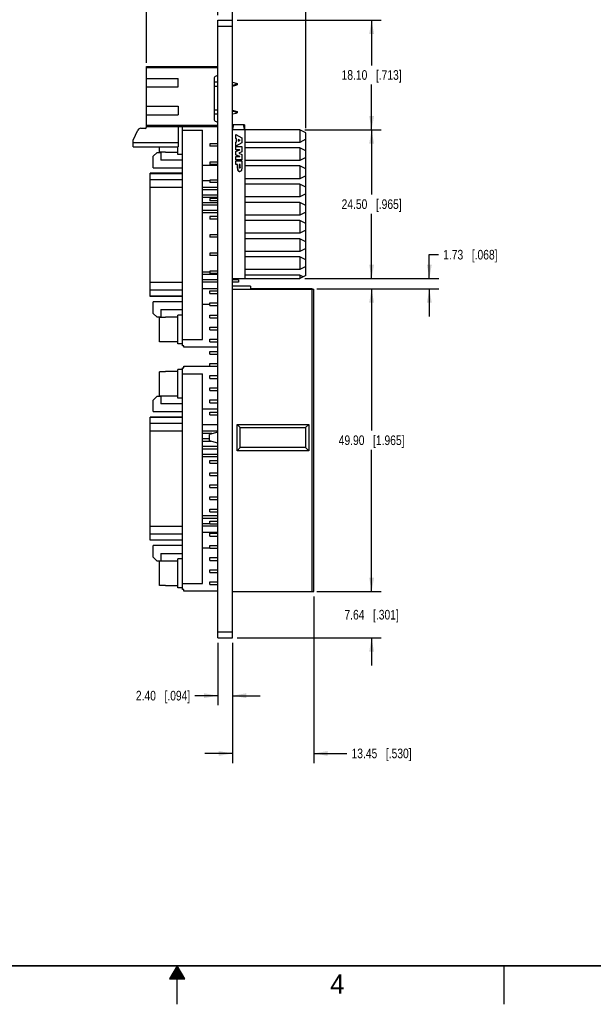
# Model space of a CAD drawing. Header units: inches. Extents: x 0 to 34, y 0 to 22.
# Tile 14 of 43: x 15 to 22.4, y 0 to 12.8. Entities that reach past the tile are written whole.
import ezdxf

# ---------------------------------------------------------------- set-up
doc = ezdxf.new("R2010")
doc.units = ezdxf.units.IN
doc.header["$LTSCALE"] = 1.87
doc.header["$MEASUREMENT"] = 0
doc.layers.get('0').update_dxf_attribs({"linetype": 'CONTINUOUS'})
doc.layers.add('02___PRT_ALL_AXES', color=7, linetype='CONTINUOUS')
doc.layers.add('DIMENSIONS', color=7, linetype='CONTINUOUS')
doc.styles.get("Standard").update_dxf_attribs({"font": 'txt', "width": 0.8})
doc.styles.add('TEXTSTYLE_2', font='txt')
doc.dimstyles.new('DIMSTYLE_3', dxfattribs={"dimtxt": 0.125, "dimasz": 0.18, "dimexe": 0.125, "dimexo": 0.0625, "dimgap": 0.0625, "dimtad": 0, "dimtih": 1, "dimtoh": 1, "dimlfac": 0.5, "dimzin": 0, "dimdsep": 46, "dimtxsty": 'STANDARD', "dimblk": '_FILLED', "dimblk1": '_FILLED', "dimblk2": '_FILLED', "dimcen": 0.09, "dimazin": 0, "dimtp": 0.01, "dimtm": 0.01, "dimtfac": 1, "dimtofl": 0, "dimtmove": 0, "dimatfit": 3, "dimldrblk": '_FILLED', "dimfxl": 1, "dimtolj": 1, "dimtzin": 0, "dimarcsym": 0})

# ---------------------------------------------------------------- blocks, each defined once
blk = doc.blocks.new('_FILLED')
at = {"color": 0, "linetype": 'BYBLOCK'}
blk.add_solid([(0, 0), (-1, 0.174), (-1, -0.174)], dxfattribs=at)
blk = doc.blocks.new('*D27')
at = {"layer": 'DIMENSIONS', "color": 2, "linetype": 'CONTINUOUS'}
for p, q in [((19.527, 5.359), (19.527, 5.719)), ((18.816, 5.359), (19.652, 5.359)), ((17.78, 4.757), (19.652, 4.757)), ((19.527, 4.757), (19.527, 4.397))]:
    blk.add_line(p, q, dxfattribs=at)
at = {"layer": 'DIMENSIONS', "color": 2, "linetype": 'CONTINUOUS', "xscale": 0.18, "yscale": 0.18, "zscale": 0.18}
for p, rotation in [((19.527, 5.359), 270), ((19.527, 4.757), 90)]:
    blk.add_blockref('_FILLED', p, dxfattribs=dict(at, rotation=rotation))
at = {"layer": 'DIMENSIONS', "color": 2, "linetype": 'CONTINUOUS', "insert": (19.527, 5.121), "char_height": 0.125, "width": 1.125, "attachment_point": 2, "line_spacing_factor": 0.9}
blk.add_mtext('7.64{\\ftxt.shx;\\W1.000000;\\H0.125000; }[.301]', dxfattribs=at)
blk = doc.blocks.new('*D28')
at = {"layer": 'DIMENSIONS', "color": 2, "linetype": 'CONTINUOUS'}
for p, q in [((18.816, 9.288), (19.652, 9.288)), ((19.527, 9.288), (19.527, 7.448)), ((19.527, 5.359), (19.527, 7.198)), ((18.816, 5.359), (19.652, 5.359))]:
    blk.add_line(p, q, dxfattribs=at)
at = {"layer": 'DIMENSIONS', "color": 2, "linetype": 'CONTINUOUS', "xscale": 0.18, "yscale": 0.18, "zscale": 0.18}
for p, rotation in [((19.527, 9.288), 90), ((19.527, 5.359), 270)]:
    blk.add_blockref('_FILLED', p, dxfattribs=dict(at, rotation=rotation))
at = {"layer": 'DIMENSIONS', "color": 2, "linetype": 'CONTINUOUS', "insert": (19.527, 7.386), "char_height": 0.125, "width": 1.325, "attachment_point": 2, "line_spacing_factor": 0.9}
blk.add_mtext('49.90{\\ftxt.shx;\\W1.000000;\\H0.125000; }[1.965]', dxfattribs=at)
blk = doc.blocks.new('*D29')
at = {"layer": 'DIMENSIONS', "color": 2, "linetype": 'CONTINUOUS'}
for p, q in [((20.277, 9.424), (20.277, 9.733)), ((20.277, 9.733), (20.394, 9.733)), ((18.658, 9.424), (20.402, 9.424)), ((18.816, 9.288), (20.402, 9.288)), ((20.277, 9.288), (20.277, 8.928))]:
    blk.add_line(p, q, dxfattribs=at)
at = {"layer": 'DIMENSIONS', "color": 2, "linetype": 'CONTINUOUS', "xscale": 0.18, "yscale": 0.18, "zscale": 0.18}
for p, rotation in [((20.277, 9.424), 270), ((20.277, 9.288), 90)]:
    blk.add_blockref('_FILLED', p, dxfattribs=dict(at, rotation=rotation))
at = {"layer": 'DIMENSIONS', "color": 2, "linetype": 'CONTINUOUS', "insert": (20.457, 9.795), "char_height": 0.125, "width": 1.125, "attachment_point": 1, "line_spacing_factor": 0.9}
blk.add_mtext('1.73{\\ftxt.shx;\\W1.000000;\\H0.125000; }[.068]', dxfattribs=at)
blk = doc.blocks.new('*D30')
at = {"layer": 'DIMENSIONS', "color": 2, "linetype": 'CONTINUOUS'}
for p, q in [((18.658, 11.353), (19.652, 11.353)), ((19.527, 11.353), (19.527, 10.513)), ((19.527, 9.424), (19.527, 10.263)), ((18.658, 9.424), (19.652, 9.424))]:
    blk.add_line(p, q, dxfattribs=at)
at = {"layer": 'DIMENSIONS', "color": 2, "linetype": 'CONTINUOUS', "xscale": 0.18, "yscale": 0.18, "zscale": 0.18}
for p, rotation in [((19.527, 11.353), 90), ((19.527, 9.424), 270)]:
    blk.add_blockref('_FILLED', p, dxfattribs=dict(at, rotation=rotation))
at = {"layer": 'DIMENSIONS', "color": 2, "linetype": 'CONTINUOUS', "insert": (19.527, 10.451), "char_height": 0.125, "width": 1.225, "attachment_point": 2, "line_spacing_factor": 0.9}
blk.add_mtext('24.50{\\ftxt.shx;\\W1.000000;\\H0.125000; }[.965]', dxfattribs=at)
blk = doc.blocks.new('*D31')
at = {"layer": 'DIMENSIONS', "color": 2, "linetype": 'CONTINUOUS'}
for p, q in [((17.78, 12.778), (19.652, 12.778)), ((19.527, 12.778), (19.527, 12.19)), ((19.527, 11.353), (19.527, 11.94)), ((18.658, 11.353), (19.652, 11.353))]:
    blk.add_line(p, q, dxfattribs=at)
at = {"layer": 'DIMENSIONS', "color": 2, "linetype": 'CONTINUOUS', "xscale": 0.18, "yscale": 0.18, "zscale": 0.18}
for p, rotation in [((19.527, 12.778), 90), ((19.527, 11.353), 270)]:
    blk.add_blockref('_FILLED', p, dxfattribs=dict(at, rotation=rotation))
at = {"layer": 'DIMENSIONS', "color": 2, "linetype": 'CONTINUOUS', "insert": (19.527, 12.128), "char_height": 0.125, "width": 1.225, "attachment_point": 2, "line_spacing_factor": 0.9}
blk.add_mtext('18.10{\\ftxt.shx;\\W1.000000;\\H0.125000; }[.713]', dxfattribs=at)
blk = doc.blocks.new('*D32')
at = {"layer": 'DIMENSIONS', "color": 2, "linetype": 'CONTINUOUS'}
for p, q in [((17.718, 12.762), (17.718, 13.653)), ((18.674, 11.376), (18.674, 13.653)), ((17.718, 13.528), (17.358, 13.528)), ((18.674, 13.528), (18.981, 13.528))]:
    blk.add_line(p, q, dxfattribs=at)
at = {"layer": 'DIMENSIONS', "color": 2, "linetype": 'CONTINUOUS', "xscale": 0.18, "yscale": 0.18, "zscale": 0.18}
blk.add_blockref('_FILLED', (17.718, 13.528), dxfattribs=at)
at = {"layer": 'DIMENSIONS', "color": 2, "linetype": 'CONTINUOUS', "xscale": 0.18, "yscale": 0.18, "zscale": 0.18, "rotation": 180}
blk.add_blockref('_FILLED', (18.674, 13.528), dxfattribs=at)
at = {"layer": 'DIMENSIONS', "color": 2, "linetype": 'CONTINUOUS', "insert": (19.043, 13.59), "char_height": 0.125, "width": 1.225, "attachment_point": 1, "line_spacing_factor": 0.9}
blk.add_mtext('12.15{\\ftxt.shx;\\W1.000000;\\H0.125000; }[.478]', dxfattribs=at)
blk = doc.blocks.new('*D33')
at = {"layer": 'DIMENSIONS', "color": 2, "linetype": 'CONTINUOUS'}
for p, q in [((16.6, 12.223), (16.6, 14.403)), ((17.529, 12.84), (17.529, 14.403)), ((16.6, 14.278), (16.266, 14.278)), ((17.529, 14.278), (17.889, 14.278))]:
    blk.add_line(p, q, dxfattribs=at)
at = {"layer": 'DIMENSIONS', "color": 2, "linetype": 'CONTINUOUS', "xscale": 0.18, "yscale": 0.18, "zscale": 0.18}
blk.add_blockref('_FILLED', (16.6, 14.278), dxfattribs=at)
at = {"layer": 'DIMENSIONS', "color": 2, "linetype": 'CONTINUOUS', "xscale": 0.18, "yscale": 0.18, "zscale": 0.18, "rotation": 180}
blk.add_blockref('_FILLED', (17.529, 14.278), dxfattribs=at)
at = {"layer": 'DIMENSIONS', "color": 2, "linetype": 'CONTINUOUS', "insert": (16.204, 14.34), "char_height": 0.125, "width": 1.225, "attachment_point": 3, "line_spacing_factor": 0.9}
blk.add_mtext('11.80{\\ftxt.shx;\\W1.000000;\\H0.125000; }[.465]', dxfattribs=at)
blk = doc.blocks.new('*D34')
at = {"layer": 'DIMENSIONS', "color": 2, "linetype": 'CONTINUOUS'}
for p, q in [((18.777, 5.296), (18.777, 3.132)), ((17.718, 4.695), (17.718, 3.132)), ((17.718, 3.257), (17.358, 3.257)), ((18.777, 3.257), (19.204, 3.257))]:
    blk.add_line(p, q, dxfattribs=at)
at = {"layer": 'DIMENSIONS', "color": 2, "linetype": 'CONTINUOUS', "xscale": 0.18, "yscale": 0.18, "zscale": 0.18}
blk.add_blockref('_FILLED', (17.718, 3.257), dxfattribs=at)
at = {"layer": 'DIMENSIONS', "color": 2, "linetype": 'CONTINUOUS', "xscale": 0.18, "yscale": 0.18, "zscale": 0.18, "rotation": 180}
blk.add_blockref('_FILLED', (18.777, 3.257), dxfattribs=at)
at = {"layer": 'DIMENSIONS', "color": 2, "linetype": 'CONTINUOUS', "insert": (19.266, 3.32), "char_height": 0.125, "width": 1.225, "attachment_point": 1, "line_spacing_factor": 0.9}
blk.add_mtext('13.45{\\ftxt.shx;\\W1.000000;\\H0.125000; }[.530]', dxfattribs=at)
blk = doc.blocks.new('*D35')
at = {"layer": 'DIMENSIONS', "color": 2, "linetype": 'CONTINUOUS'}
for p, q in [((17.529, 4.695), (17.529, 3.882)), ((17.718, 4.695), (17.718, 3.882)), ((17.529, 4.007), (17.232, 4.007)), ((17.718, 4.007), (18.078, 4.007))]:
    blk.add_line(p, q, dxfattribs=at)
at = {"layer": 'DIMENSIONS', "color": 2, "linetype": 'CONTINUOUS', "xscale": 0.18, "yscale": 0.18, "zscale": 0.18}
blk.add_blockref('_FILLED', (17.529, 4.007), dxfattribs=at)
at = {"layer": 'DIMENSIONS', "color": 2, "linetype": 'CONTINUOUS', "xscale": 0.18, "yscale": 0.18, "zscale": 0.18, "rotation": 180}
blk.add_blockref('_FILLED', (17.718, 4.007), dxfattribs=at)
at = {"layer": 'DIMENSIONS', "color": 2, "linetype": 'CONTINUOUS', "insert": (17.17, 4.07), "char_height": 0.125, "width": 1.125, "attachment_point": 3, "line_spacing_factor": 0.9}
blk.add_mtext('2.40{\\ftxt.shx;\\W1.000000;\\H0.125000; }[.094]', dxfattribs=at)

msp = doc.modelspace()

# ---------------------------------------------------------------- linework, layer by layer
at = {"color": 7, "linetype": 'CONTINUOUS'}
for p, q in [((17.529, 4.757), (17.529, 12.778)), ((17.529, 12.778), (17.718, 12.778)), ((17.529, 12.699), (17.718, 12.699)), ((16.6, 11.383), (16.6, 12.176)), ((16.6, 12.176), (17.529, 12.176)), ((16.6, 12.161), (17.529, 12.161)), ((17.482, 12.177), (17.482, 12.176)), ((17.482, 12.177), (17.529, 12.177)), ((16.6, 12.021), (17.013, 12.021)), ((17.013, 11.911), (17.013, 12.021)), ((17.482, 12.027), (17.482, 11.485)), ((17.529, 12.058), (17.494, 12.046)), ((16.6, 11.911), (17.013, 11.911)), ((17.529, 11.971), (17.482, 11.971)), ((17.482, 11.919), (17.529, 11.919)), ((17.718, 11.973), (17.765, 11.961)), ((17.765, 11.943), (17.718, 11.931)), ((17.718, 11.921), (17.781, 11.937)), ((17.765, 11.943), (17.765, 11.961)), ((17.765, 11.96), (17.781, 11.956)), ((17.781, 11.956), (17.781, 11.937)), ((16.6, 11.659), (17.013, 11.659)), ((17.013, 11.659), (17.013, 11.549)), ((16.6, 11.549), (17.013, 11.549)), ((17.529, 11.609), (17.482, 11.609)), ((17.482, 11.559), (17.529, 11.559)), ((17.718, 11.609), (17.781, 11.593)), ((17.718, 11.597), (17.765, 11.586)), ((17.765, 11.567), (17.718, 11.555)), ((17.765, 11.567), (17.765, 11.586)), ((17.765, 11.571), (17.781, 11.575)), ((17.781, 11.593), (17.781, 11.575)), ((17.529, 11.409), (16.6, 11.409)), ((17.529, 11.393), (16.6, 11.393)), ((17.013, 11.393), (17.013, 11.132)), ((17.069, 8.55), (17.069, 11.393)), ((17.494, 11.467), (17.529, 11.454)), ((17.875, 11.417), (17.718, 11.417)), ((17.875, 11.417), (17.875, 11.353)), ((16.43, 11.22), (16.491, 11.35)), ((16.527, 11.373), (16.589, 11.373)), ((17.069, 11.35), (17.329, 11.35)), ((17.329, 8.63), (17.329, 11.35)), ((18.596, 11.353), (17.718, 11.353)), ((17.763, 11.242), (17.763, 11.294)), ((17.763, 11.242), (17.763, 11.294)), ((17.763, 11.294), (17.841, 11.248)), ((17.763, 11.294), (17.763, 11.294)), ((17.882, 9.424), (17.882, 11.353)), ((18.596, 11.353), (18.596, 11.191)), ((18.674, 11.313), (18.596, 11.353)), ((18.674, 9.463), (18.674, 11.313)), ((16.43, 11.132), (16.43, 11.22)), ((16.43, 11.191), (17.013, 11.191)), ((16.43, 11.132), (17.013, 11.132)), ((16.769, 11.063), (16.769, 11.132)), ((17.007, 11.033), (17.007, 11.132)), ((17.426, 11.172), (17.426, 11.14)), ((17.529, 11.172), (17.426, 11.172)), ((17.529, 11.14), (17.426, 11.14)), ((17.763, 11.242), (17.763, 11.242)), ((17.763, 11.242), (17.771, 11.238)), ((17.771, 11.238), (17.763, 11.242)), ((17.771, 11.197), (17.763, 11.192)), ((17.763, 11.192), (17.771, 11.197)), ((17.763, 11.141), (17.763, 11.192)), ((17.763, 11.141), (17.763, 11.192)), ((17.763, 11.192), (17.763, 11.192)), ((17.841, 11.186), (17.763, 11.141)), ((17.763, 11.141), (17.763, 11.141)), ((17.763, 11.093), (17.763, 11.138)), ((17.763, 11.093), (17.763, 11.138)), ((17.763, 11.138), (17.841, 11.138)), ((17.771, 11.197), (17.771, 11.238)), ((17.771, 11.197), (17.771, 11.238)), ((17.771, 11.238), (17.771, 11.238)), ((17.771, 11.197), (17.771, 11.197)), ((17.791, 11.229), (17.791, 11.206)), ((17.813, 11.218), (17.791, 11.229)), ((17.791, 11.228), (17.813, 11.218)), ((17.813, 11.218), (17.791, 11.207)), ((17.791, 11.206), (17.813, 11.218)), ((17.813, 11.218), (17.813, 11.218)), ((17.841, 11.248), (17.841, 11.186)), ((17.841, 11.138), (17.841, 11.067)), ((18.596, 11.191), (17.882, 11.191)), ((18.674, 11.231), (18.596, 11.191)), ((16.739, 11.06), (16.689, 11.01)), ((16.689, 10.86), (16.689, 11.01)), ((16.739, 11.06), (16.789, 11.06)), ((16.849, 11.063), (16.769, 11.063)), ((16.789, 11.06), (16.789, 10.96)), ((16.849, 11.06), (16.849, 11.063)), ((17.007, 11.06), (16.849, 11.06)), ((17.813, 11.093), (17.763, 11.071)), ((17.763, 11.071), (17.813, 11.093)), ((17.813, 11.093), (17.763, 11.093)), ((17.763, 11.029), (17.763, 11.071)), ((17.763, 11.029), (17.763, 11.071)), ((17.763, 11.071), (17.763, 11.071)), ((17.763, 11.029), (17.763, 11.029)), ((17.763, 11.029), (17.813, 11.007)), ((17.813, 11.007), (17.763, 11.029)), ((17.763, 10.962), (17.763, 11.007)), ((17.763, 10.962), (17.763, 11.007)), ((17.763, 11.007), (17.813, 11.007)), ((17.841, 11.067), (17.8, 11.05)), ((17.8, 11.05), (17.841, 11.033)), ((17.841, 11.033), (17.841, 10.962)), ((18.596, 11.12), (17.882, 11.12)), ((18.596, 11.12), (18.596, 10.955)), ((18.674, 11.081), (18.596, 11.12)), ((18.674, 10.995), (18.596, 10.955)), ((17.069, 10.96), (16.789, 10.96)), ((17.529, 10.89), (17.329, 10.89)), ((17.426, 10.935), (17.426, 10.904)), ((17.529, 10.935), (17.426, 10.935)), ((17.529, 10.904), (17.426, 10.904)), ((17.841, 10.962), (17.763, 10.962)), ((17.763, 10.904), (17.763, 10.95)), ((17.763, 10.904), (17.763, 10.95)), ((17.763, 10.95), (17.841, 10.95)), ((17.786, 10.904), (17.763, 10.904)), ((17.785, 10.866), (17.785, 10.904)), ((17.785, 10.866), (17.786, 10.866)), ((17.786, 10.866), (17.786, 10.904)), ((17.807, 10.904), (17.807, 10.866)), ((17.819, 10.904), (17.807, 10.904)), ((17.818, 10.866), (17.818, 10.904)), ((17.818, 10.866), (17.819, 10.866)), ((17.819, 10.866), (17.819, 10.904)), ((17.841, 10.95), (17.841, 10.866)), ((18.596, 10.955), (17.882, 10.955)), ((18.596, 10.884), (17.882, 10.884)), ((18.596, 10.884), (18.596, 10.719)), ((18.674, 10.845), (18.596, 10.884)), ((16.649, 9.19), (16.649, 10.79)), ((17.069, 10.79), (16.649, 10.79)), ((16.649, 10.787), (17.069, 10.787)), ((16.689, 10.86), (17.069, 10.86)), ((17.813, 10.812), (17.813, 10.812)), ((18.674, 10.758), (18.596, 10.719)), ((17.069, 10.706), (16.649, 10.706)), ((17.426, 10.69), (17.329, 10.69)), ((17.426, 10.699), (17.426, 10.668)), ((17.529, 10.699), (17.426, 10.699)), ((17.529, 10.668), (17.426, 10.668)), ((18.596, 10.719), (17.882, 10.719)), ((18.596, 10.648), (17.882, 10.648)), ((18.596, 10.648), (18.596, 10.483)), ((18.674, 10.609), (18.596, 10.648)), ((16.649, 10.61), (17.069, 10.61)), ((17.529, 10.606), (17.329, 10.606)), ((17.529, 10.574), (17.329, 10.574)), ((17.529, 10.506), (17.329, 10.506)), ((18.596, 10.483), (17.882, 10.483)), ((18.674, 10.522), (18.596, 10.483)), ((17.529, 10.474), (17.329, 10.474)), ((17.529, 10.406), (17.329, 10.406)), ((17.529, 10.374), (17.329, 10.374)), ((17.426, 10.463), (17.426, 10.431)), ((17.529, 10.463), (17.426, 10.463)), ((17.529, 10.431), (17.426, 10.431)), ((18.596, 10.412), (17.882, 10.412)), ((18.596, 10.412), (18.596, 10.246)), ((18.674, 10.372), (18.596, 10.412)), ((17.529, 10.306), (17.329, 10.306)), ((17.529, 10.274), (17.329, 10.274)), ((17.426, 10.227), (17.426, 10.195)), ((17.529, 10.227), (17.426, 10.227)), ((18.596, 10.246), (17.882, 10.246)), ((18.674, 10.286), (18.596, 10.246)), ((17.529, 10.195), (17.426, 10.195)), ((18.596, 10.176), (17.882, 10.176)), ((18.596, 10.176), (18.596, 10.01)), ((18.674, 10.136), (18.596, 10.176)), ((17.426, 9.991), (17.426, 9.959)), ((17.529, 9.991), (17.426, 9.991)), ((18.596, 10.01), (17.882, 10.01)), ((18.674, 10.05), (18.596, 10.01)), ((17.529, 9.959), (17.426, 9.959)), ((18.596, 9.939), (17.882, 9.939)), ((18.596, 9.939), (18.596, 9.774)), ((18.674, 9.9), (18.596, 9.939)), ((17.426, 9.754), (17.426, 9.723)), ((17.529, 9.754), (17.426, 9.754)), ((17.529, 9.723), (17.426, 9.723)), ((18.596, 9.774), (17.882, 9.774)), ((18.674, 9.813), (18.596, 9.774)), ((18.596, 9.703), (17.882, 9.703)), ((18.596, 9.703), (18.596, 9.538)), ((18.674, 9.664), (18.596, 9.703)), ((17.426, 9.506), (17.329, 9.506)), ((17.529, 9.474), (17.329, 9.474)), ((17.426, 9.518), (17.426, 9.487)), ((17.529, 9.518), (17.426, 9.518)), ((17.529, 9.487), (17.426, 9.487)), ((18.596, 9.538), (17.882, 9.538)), ((18.596, 9.467), (17.882, 9.467)), ((18.674, 9.577), (18.596, 9.538)), ((18.596, 9.467), (18.596, 9.424)), ((18.639, 9.445), (18.596, 9.467)), ((18.674, 9.463), (18.596, 9.424)), ((17.069, 9.37), (16.649, 9.37)), ((17.529, 9.406), (17.329, 9.406)), ((17.529, 9.374), (17.329, 9.374)), ((17.718, 9.424), (18.596, 9.424)), ((17.797, 9.406), (17.718, 9.406)), ((17.797, 9.374), (17.718, 9.374)), ((17.797, 9.406), (17.797, 9.374)), ((16.649, 9.274), (17.069, 9.274)), ((17.529, 9.29), (17.329, 9.29)), ((17.426, 9.229), (17.426, 9.264)), ((17.426, 9.264), (17.529, 9.264)), ((17.426, 9.229), (17.529, 9.229)), ((17.954, 9.323), (17.718, 9.323)), ((17.718, 9.284), (18.777, 9.284)), ((17.954, 9.323), (17.954, 9.288)), ((18.753, 9.288), (17.954, 9.288)), ((18.753, 9.288), (18.757, 9.284)), ((18.753, 5.359), (18.753, 9.284)), ((18.777, 5.359), (18.777, 9.284)), ((17.069, 9.193), (16.649, 9.193)), ((17.069, 9.19), (16.649, 9.19)), ((16.689, 8.97), (16.689, 9.12)), ((17.069, 9.12), (16.689, 9.12)), ((17.329, 9.09), (17.426, 9.09)), ((17.426, 9.071), (17.426, 9.107)), ((17.426, 9.107), (17.529, 9.107)), ((16.689, 8.97), (16.739, 8.92)), ((16.789, 9.02), (16.789, 8.92)), ((16.789, 9.02), (17.069, 9.02)), ((17.426, 9.071), (17.529, 9.071)), ((17.426, 8.914), (17.426, 8.949)), ((17.426, 8.949), (17.529, 8.949)), ((16.789, 8.92), (16.739, 8.92)), ((16.769, 8.603), (16.769, 8.917)), ((16.849, 8.917), (16.769, 8.917)), ((16.849, 8.917), (16.849, 8.92)), ((17.007, 8.92), (16.849, 8.92)), ((17.007, 8.573), (17.007, 8.947)), ((17.426, 8.914), (17.529, 8.914)), ((17.426, 8.756), (17.426, 8.792)), ((17.426, 8.792), (17.529, 8.792)), ((17.426, 8.756), (17.529, 8.756)), ((16.849, 8.603), (16.769, 8.603)), ((16.849, 8.6), (16.849, 8.603)), ((17.007, 8.6), (16.849, 8.6)), ((17.069, 8.63), (17.329, 8.63)), ((17.426, 8.599), (17.426, 8.634)), ((17.426, 8.634), (17.529, 8.634)), ((17.426, 8.599), (17.529, 8.599)), ((17.089, 8.55), (17.069, 8.55)), ((17.089, 8.53), (17.089, 8.55)), ((17.529, 8.53), (17.089, 8.53)), ((17.426, 8.477), (17.529, 8.477)), ((17.426, 8.441), (17.426, 8.477)), ((17.426, 8.441), (17.529, 8.441)), ((17.426, 8.319), (17.529, 8.319)), ((17.426, 8.284), (17.426, 8.319)), ((16.769, 7.897), (16.769, 8.212)), ((16.849, 8.212), (16.769, 8.212)), ((16.849, 8.212), (16.849, 8.215)), ((17.007, 8.215), (16.849, 8.215)), ((17.007, 7.868), (17.007, 8.242)), ((17.069, 5.385), (17.069, 8.265)), ((17.069, 8.265), (17.089, 8.265)), ((17.069, 8.185), (17.329, 8.185)), ((17.089, 8.265), (17.089, 8.285)), ((17.089, 8.285), (17.426, 8.285)), ((17.329, 5.465), (17.329, 8.185)), ((17.426, 8.284), (17.529, 8.284)), ((17.426, 8.162), (17.529, 8.162)), ((17.426, 8.126), (17.426, 8.162)), ((17.426, 8.126), (17.529, 8.126)), ((17.426, 8.004), (17.529, 8.004)), ((17.426, 7.969), (17.426, 8.004)), ((17.426, 7.969), (17.529, 7.969)), ((16.739, 7.895), (16.689, 7.845)), ((16.689, 7.695), (16.689, 7.845)), ((16.739, 7.895), (16.789, 7.895)), ((16.849, 7.897), (16.769, 7.897)), ((16.789, 7.895), (16.789, 7.795)), ((16.849, 7.895), (16.849, 7.897)), ((17.007, 7.895), (16.849, 7.895)), ((17.426, 7.847), (17.529, 7.847)), ((17.426, 7.811), (17.426, 7.847)), ((17.426, 7.811), (17.529, 7.811)), ((16.689, 7.695), (17.069, 7.695)), ((17.069, 7.795), (16.789, 7.795)), ((17.529, 7.725), (17.329, 7.725)), ((17.426, 7.689), (17.529, 7.689)), ((17.426, 7.654), (17.426, 7.689)), ((17.069, 7.625), (16.649, 7.625)), ((16.649, 6.025), (16.649, 7.625)), ((16.649, 7.621), (17.069, 7.621)), ((17.426, 7.654), (17.529, 7.654)), ((17.069, 7.541), (16.649, 7.541)), ((16.649, 7.444), (17.069, 7.444)), ((17.529, 7.525), (17.329, 7.525)), ((17.529, 7.44), (17.329, 7.44)), ((17.529, 7.429), (17.419, 7.4)), ((17.781, 7.526), (18.71, 7.526)), ((17.82, 7.487), (17.781, 7.526)), ((17.781, 7.187), (17.781, 7.526)), ((17.82, 7.487), (18.67, 7.487)), ((17.82, 7.227), (17.82, 7.487)), ((18.67, 7.487), (18.71, 7.526)), ((18.67, 7.487), (18.67, 7.227)), ((18.71, 7.526), (18.71, 7.187)), ((17.452, 7.409), (17.329, 7.409)), ((17.419, 7.34), (17.329, 7.34)), ((17.436, 7.309), (17.329, 7.309)), ((17.419, 7.314), (17.419, 7.4)), ((17.529, 7.284), (17.419, 7.314)), ((17.529, 7.24), (17.329, 7.24)), ((17.529, 7.209), (17.329, 7.209)), ((17.82, 7.227), (17.781, 7.187)), ((18.71, 7.187), (17.781, 7.187)), ((18.67, 7.227), (17.82, 7.227)), ((18.71, 7.187), (18.67, 7.227)), ((17.529, 7.14), (17.329, 7.14)), ((17.529, 7.109), (17.329, 7.109)), ((17.426, 7.059), (17.529, 7.059)), ((17.426, 7.024), (17.426, 7.059)), ((17.426, 7.024), (17.529, 7.024)), ((17.426, 6.902), (17.529, 6.902)), ((17.426, 6.867), (17.426, 6.902)), ((17.426, 6.867), (17.529, 6.867)), ((17.426, 6.744), (17.529, 6.744)), ((17.426, 6.709), (17.426, 6.744)), ((17.426, 6.709), (17.529, 6.709)), ((17.426, 6.587), (17.529, 6.587)), ((17.426, 6.552), (17.426, 6.587)), ((17.426, 6.552), (17.529, 6.552)), ((17.426, 6.429), (17.529, 6.429)), ((17.426, 6.394), (17.426, 6.429)), ((17.426, 6.394), (17.529, 6.394)), ((17.529, 6.34), (17.329, 6.34)), ((17.529, 6.309), (17.329, 6.309)), ((17.426, 6.272), (17.529, 6.272)), ((17.426, 6.237), (17.426, 6.272)), ((17.069, 6.205), (16.649, 6.205)), ((17.426, 6.24), (17.329, 6.24)), ((17.529, 6.209), (17.329, 6.209)), ((17.426, 6.237), (17.529, 6.237)), ((16.649, 6.108), (17.069, 6.108)), ((17.069, 6.028), (16.649, 6.028)), ((17.069, 6.025), (16.649, 6.025)), ((17.529, 6.125), (17.329, 6.125)), ((17.426, 6.115), (17.529, 6.115)), ((17.426, 6.079), (17.426, 6.115)), ((17.426, 6.079), (17.529, 6.079)), ((17.069, 5.955), (16.689, 5.955)), ((16.689, 5.805), (16.689, 5.955)), ((17.329, 5.925), (17.426, 5.925)), ((17.426, 5.957), (17.529, 5.957)), ((17.426, 5.922), (17.426, 5.957)), ((17.426, 5.922), (17.529, 5.922)), ((16.689, 5.805), (16.739, 5.755)), ((16.789, 5.755), (16.739, 5.755)), ((16.789, 5.855), (17.069, 5.855)), ((16.789, 5.855), (16.789, 5.755)), ((17.007, 5.755), (16.849, 5.755)), ((16.849, 5.752), (16.849, 5.755)), ((17.007, 5.408), (17.007, 5.782)), ((17.426, 5.8), (17.529, 5.8)), ((17.426, 5.764), (17.426, 5.8)), ((17.426, 5.764), (17.529, 5.764)), ((16.849, 5.752), (16.769, 5.752)), ((16.769, 5.437), (16.769, 5.752)), ((17.426, 5.642), (17.529, 5.642)), ((17.426, 5.607), (17.426, 5.642)), ((17.426, 5.607), (17.529, 5.607)), ((16.849, 5.437), (16.769, 5.437)), ((16.849, 5.435), (16.849, 5.437)), ((17.007, 5.435), (16.849, 5.435)), ((17.069, 5.465), (17.329, 5.465)), ((17.089, 5.385), (17.069, 5.385)), ((17.089, 5.365), (17.089, 5.385)), ((17.426, 5.485), (17.529, 5.485)), ((17.426, 5.449), (17.426, 5.485)), ((17.426, 5.449), (17.529, 5.449)), ((17.529, 5.365), (17.089, 5.365)), ((17.718, 5.359), (18.777, 5.359)), ((17.529, 4.836), (17.718, 4.836)), ((17.529, 4.757), (17.718, 4.757))]:
    msp.add_line(p, q, dxfattribs=at)
at = {"color": 3, "linetype": 'CONTINUOUS'}
msp.add_line((17.718, 4.757), (17.718, 12.778), dxfattribs=at)
at = {"color": 2, "linetype": 'CONTINUOUS'}
for p, q in [((17, 0.5), (16.902, 0.33)), ((16.937, 0.39), (17.064, 0.39)), ((16.942, 0.4), (17.058, 0.4)), ((16.948, 0.41), (17.052, 0.41)), ((16.954, 0.42), (17.046, 0.42)), ((16.96, 0.43), (17.04, 0.43)), ((16.965, 0.44), (17.035, 0.44)), ((16.971, 0.45), (17.029, 0.45)), ((16.977, 0.46), (17.023, 0.46)), ((16.983, 0.47), (17.017, 0.47)), ((16.988, 0.48), (17.012, 0.48)), ((16.994, 0.49), (17.006, 0.49)), ((17.098, 0.33), (17, 0.5)), ((17, 0), (17, 0.5)), ((21.25, 0), (21.25, 0.5)), ((16.902, 0.33), (17.098, 0.33)), ((16.908, 0.34), (17.092, 0.34)), ((16.913, 0.35), (17.087, 0.35)), ((16.919, 0.36), (17.081, 0.36)), ((16.925, 0.37), (17.075, 0.37)), ((16.931, 0.38), (17.069, 0.38))]:
    msp.add_line(p, q, dxfattribs=at)
at = {"color": 7, "linetype": 'CONTINUOUS', "const_width": 0.02}
msp.add_lwpolyline([(0.5, 0.5), (33.5, 0.5)], dxfattribs=at)
at = {"color": 7, "linetype": 'CONTINUOUS'}
for centre, radius, start, end in [((17.501, 12.027), 0.0197, 110, 180), ((16.589, 11.383), 0.0102, 270, 360), ((17.501, 11.485), 0.0197, 180, 250), ((16.527, 11.334), 0.0394, 90, 155), ((17.813, 10.866), 0.00541, 264.8177, 269.9873)]:
    msp.add_arc(centre, radius, start, end, dxfattribs=at)
for points, knots in [([(17.72, 11.353), (17.721, 11.364), (17.726, 11.385), (17.732, 11.406), (17.735, 11.417)], [0, 0, 0, 0, 0.49861, 1, 1, 1, 1]), ([(17.858, 11.417), (17.861, 11.406), (17.867, 11.385), (17.871, 11.364), (17.873, 11.353)], [0, 0, 0, 0, 0.50139, 1, 1, 1, 1]), ([(17.785, 10.866), (17.785, 10.86), (17.786, 10.847), (17.789, 10.833), (17.793, 10.823), (17.798, 10.817), (17.804, 10.813), (17.81, 10.812), (17.813, 10.812)], [0, 0, 0, 0, 0.291471, 0.545326, 0.658646, 0.765443, 0.873156, 1, 1, 1, 1]), ([(17.813, 10.812), (17.81, 10.812), (17.805, 10.813), (17.798, 10.817), (17.794, 10.823), (17.789, 10.833), (17.786, 10.847), (17.786, 10.86), (17.786, 10.866)], [0, 0, 0, 0, 0.126844, 0.234557, 0.341354, 0.454674, 0.708529, 1, 1, 1, 1]), ([(17.807, 10.866), (17.807, 10.866), (17.808, 10.864), (17.809, 10.862), (17.81, 10.861), (17.812, 10.86), (17.813, 10.86)], [0, 0, 0, 0, 0.255752, 0.508303, 0.75591, 1, 1, 1, 1]), ([(17.841, 10.866), (17.841, 10.86), (17.84, 10.847), (17.837, 10.833), (17.833, 10.823), (17.828, 10.817), (17.821, 10.813), (17.816, 10.812), (17.813, 10.812)], [0, 0, 0, 0, 0.291471, 0.545212, 0.658476, 0.765263, 0.873054, 1, 1, 1, 1]), ([(17.818, 10.866), (17.818, 10.866), (17.818, 10.864), (17.817, 10.862), (17.815, 10.861), (17.814, 10.86), (17.813, 10.86)], [0, 0, 0, 0, 0.255752, 0.508303, 0.75591, 1, 1, 1, 1]), ([(17.813, 10.86), (17.814, 10.86), (17.815, 10.861), (17.817, 10.862), (17.819, 10.864), (17.819, 10.866), (17.819, 10.866)], [0, 0, 0, 0, 0.243799, 0.491244, 0.743816, 1, 1, 1, 1])]:
    msp.add_open_spline(points, degree=3, knots=knots, dxfattribs=at)
at = {"layer": '02___PRT_ALL_AXES', "color": 7, "linetype": 'CONTINUOUS'}
for p, q in [((17.069, 11.033), (17.007, 11.033)), ((17.069, 8.947), (17.007, 8.947)), ((17.069, 8.573), (17.007, 8.573)), ((17.069, 8.242), (17.007, 8.242)), ((17.069, 7.868), (17.007, 7.868)), ((17.069, 5.782), (17.007, 5.782)), ((17.069, 5.408), (17.007, 5.408))]:
    msp.add_line(p, q, dxfattribs=at)

# ---------------------------------------------------------------- texts
at = {"color": 2, "linetype": 'CONTINUOUS', "insert": (18.988, 0.387), "char_height": 0.25, "width": 0.25, "attachment_point": 1, "line_spacing_factor": 0.9, "style": 'TEXTSTYLE_2'}
msp.add_mtext('4', dxfattribs=at)

# ---------------------------------------------------------------- dimensions: what is measured, and where the dimension line sits
at = {"layer": 'DIMENSIONS', "color": 2, "linetype": 'CONTINUOUS'}
for base, p1, p2, angle, picture, middle in [((16.6, 14.278), (17.529, 12.778), (16.6, 12.161), 180, '*D33', (15.591, 14.278)), ((17.718, 13.528), (18.674, 11.313), (17.718, 12.699), 180, '*D32', (19.656, 13.528)), ((19.527, 11.353), (17.718, 12.778), (18.596, 11.353), 270, '*D31', (19.527, 12.065)), ((19.527, 11.353), (18.596, 9.424), (18.596, 11.353), 90, '*D30', (19.527, 10.388)), ((20.277, 9.424), (18.753, 9.288), (18.596, 9.424), 90, '*D29', (21.019, 9.733)), ((19.527, 9.288), (18.753, 5.359), (18.753, 9.288), 90, '*D28', (19.527, 7.323)), ((19.527, 5.359), (17.718, 4.757), (18.753, 5.359), 90, '*D27', (19.527, 5.058)), ((17.718, 3.257), (18.777, 5.359), (17.718, 4.757), 180, '*D34', (19.879, 3.257)), ((17.529, 4.007), (17.718, 4.757), (17.529, 4.757), 180, '*D35', (16.607, 4.007))]:
    dim = msp.add_linear_dim(base=base, p1=p1, p2=p2, angle=angle, dimstyle='DIMSTYLE_3', dxfattribs=at)
    dim.commit()
    dim.dimension.update_dxf_attribs({"geometry": picture, "text_midpoint": middle, "dimtype": 160})

doc.saveas('drawing.dxf')
